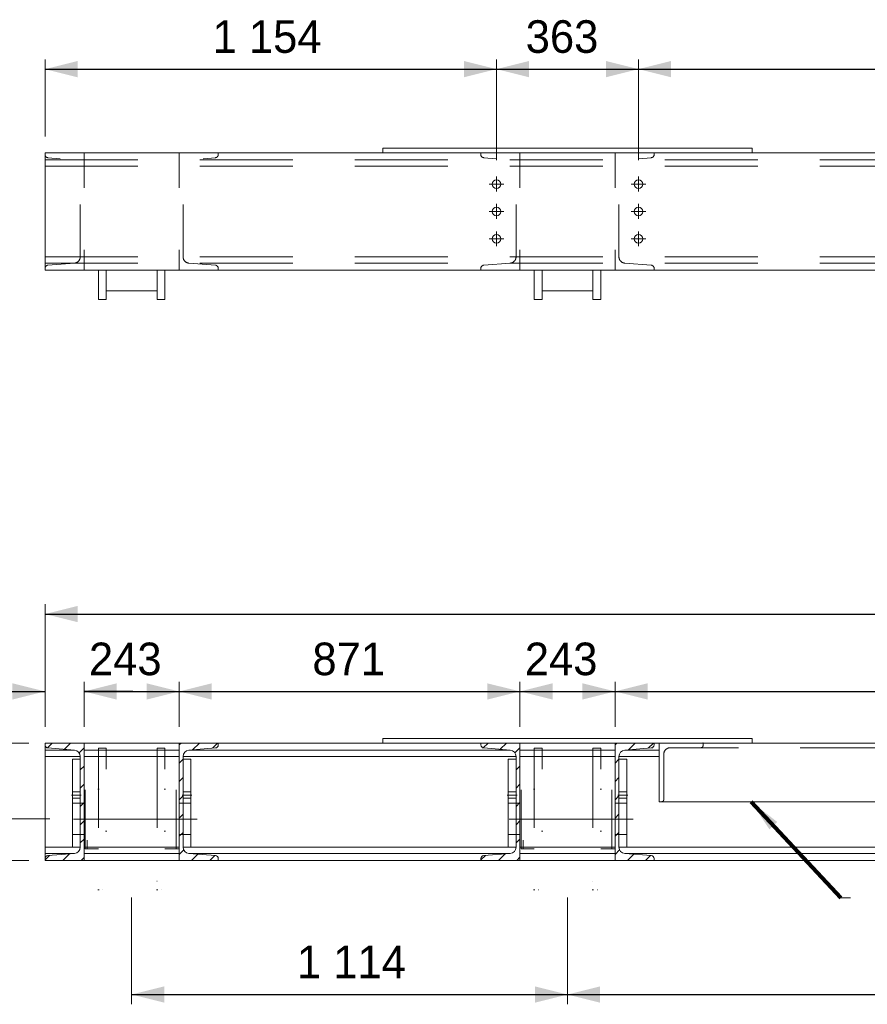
# Model space of a CAD drawing. Header units: millimetres. Extents: x -91343 to -63338, y -767328 to -747548.
# Tile 3 of 42: x -89089 to -86922, y -763108 to -760592. Entities that reach past the tile are written whole.
import ezdxf
from ezdxf.enums import TextEntityAlignment as Align

# ---------------------------------------------------------------- set-up
doc = ezdxf.new("R2010")
doc.units = ezdxf.units.MM
doc.header["$MEASUREMENT"] = 0
for name, pattern in [('DGN Style 2', [396.127113, 237.676268, -158.450845]), ('DGN Style 4', [634.199507, 316.90169, -158.450845, 0.396127, -158.450845]), ('DGN Style 6', [753.433768, 0.396127, -158.450845, 277.288979, -158.450845, 0.396127, -158.450845])]:
    doc.linetypes.add(name, pattern=pattern)
doc.styles.add('Style-ENGINEERING', font='ENGINEERING.shx')
doc.styles.add('Style-ENGINEERING_0', font='ENGINEERING.shx')
doc.dimstyles.new('MetricMM', dxfattribs={"dimtxt": 3, "dimasz": 3, "dimexe": 1.5, "dimexo": 1.5, "dimgap": 1.5, "dimtad": 1, "dimdec": 0, "dimzin": 7, "dimtxsty": 'Style-ENGINEERING_0', "dimcen": 0.09, "dimclrd": 1, "dimclre": 1, "dimclrt": 7, "dimadec": 0, "dimazin": 3, "dimtfac": 1, "dimtdec": 0, "dimtofl": 0, "dimtmove": 0, "dimatfit": 3, "dimfxl": 1, "dimtzin": 7, "dimlwd": -1, "dimlwe": 0, "dimarcsym": 0})

# ---------------------------------------------------------------- blocks, each defined once
blk = doc.blocks.new('*U583')
at = {"color": 7, "linetype": 'DGN Style 6', "lineweight": 0, "extrusion": (0, 0, -1), "flags": 128}
for points in [[(76.2, 118.5), (-76.2, 118.5), (-76.2, 113.5), (76.2, 113.5), (76.2, 118.5)], [(181.2, 65), (-181.2, 65), (-181.2, 85), (181.2, 85), (181.2, 65)], [(181.2, -85), (-181.2, -85), (-181.2, -65), (181.2, -65), (181.2, -85)], [(76.2, -113.5), (-76.2, -113.5), (-76.2, -118.5), (76.2, -118.5), (76.2, -113.5)]]:
    blk.add_lwpolyline(points, close=True, dxfattribs=at)
for points in [[(-76.2, 85), (-76.2, 113.5), (76.2, 113.5), (76.2, 85)], [(159, 65), (159, -65)], [(-159, -65), (-159, 65)], [(-76.2, -85), (-76.2, -113.5), (76.2, -113.5), (76.2, -85)]]:
    blk.add_lwpolyline(points, dxfattribs=at)
blk = doc.blocks.new('*U582')
at = {"color": 1, "linetype": 'DGN Style 4', "lineweight": 0}
blk.add_line((167.8, 0), (-167.8, 0), dxfattribs=at)
at = {"color": 7, "linetype": 'DGN Style 6', "lineweight": 0, "extrusion": (0, 0, -1), "rotation": 89.99999999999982}
blk.add_blockref('*U583', (0, 0.1), dxfattribs=at)
blk = doc.blocks.new('*U585')
at = {"color": 7, "linetype": 'DGN Style 6', "lineweight": 0, "extrusion": (0, 0, -1), "flags": 128}
for points in [[(76.2, 118.5), (-76.2, 118.5), (-76.2, 113.5), (76.2, 113.5), (76.2, 118.5)], [(181.2, 65), (-181.2, 65), (-181.2, 85), (181.2, 85), (181.2, 65)], [(181.2, -85), (-181.2, -85), (-181.2, -65), (181.2, -65), (181.2, -85)], [(76.2, -113.5), (-76.2, -113.5), (-76.2, -118.5), (76.2, -118.5), (76.2, -113.5)]]:
    blk.add_lwpolyline(points, close=True, dxfattribs=at)
for points in [[(-76.2, 85), (-76.2, 113.5), (76.2, 113.5), (76.2, 85)], [(159, 65), (159, -65)], [(-159, -65), (-159, 65)], [(-76.2, -85), (-76.2, -113.5), (76.2, -113.5), (76.2, -85)]]:
    blk.add_lwpolyline(points, dxfattribs=at)
blk = doc.blocks.new('*U584')
at = {"color": 1, "linetype": 'DGN Style 4', "lineweight": 0}
blk.add_line((167.8, 0), (-167.8, 0), dxfattribs=at)
at = {"color": 7, "linetype": 'DGN Style 6', "lineweight": 0, "extrusion": (0, 0, -1), "rotation": 89.99999999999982}
blk.add_blockref('*U585', (0, 0.1), dxfattribs=at)
blk = doc.blocks.new('*D587')
at = {"color": 1, "linetype": 'Continuous', "lineweight": 0, "transparency": 16777216}
for p, q in [((-11684.5, -4960.7), (-11684.5, -4845.5)), ((-11584.5, -4960.7), (-11584.5, -4845.5))]:
    blk.add_line(p, q, dxfattribs=at)
at = {"color": 1, "linetype": 'Continuous', "transparency": 16777216}
for p, q in [((-11984.9, -4870.4), (-11684.5, -4870.4)), ((-11459.6, -4870.4), (-11584.5, -4870.4))]:
    blk.add_line(p, q, dxfattribs=at)
at = {"color": 1, "linetype": 'Continuous', "lineweight": 0, "transparency": 16777216, "extrusion": (0, 0, -1)}
blk.add_solid([(11767.7, -4849.6), (11684.5, -4870.4), (11767.7, -4891.2)], dxfattribs=at)
at = {"color": 1, "linetype": 'Continuous', "lineweight": 0, "transparency": 16777216}
blk.add_solid([(-11501.2, -4891.2), (-11584.5, -4870.4), (-11501.2, -4849.6)], dxfattribs=at)
at = {"layer": 'Defpoints', "color": 7, "linetype": 'Continuous', "lineweight": 0, "transparency": 16777216}
for p in [(-11889.9, -4870.4), (-11584.5, -4870.4), (-11684.5, -5002.3), (-11584.5, -5002.3)]:
    blk.add_point(p, dxfattribs=at)
at = {"color": 7, "linetype": 'Continuous', "lineweight": 0, "transparency": 16777216, "style": 'Style-ENGINEERING'}
blk.add_text('100', height=83.25, dxfattribs=at).set_placement((-11984.9, -4787.2), align=Align.MIDDLE_LEFT)
blk = doc.blocks.new('*D588')
at = {"color": 1, "linetype": 'Continuous', "lineweight": 0, "transparency": 16777216}
for p, q in [((-11684.5, -4960.7), (-11684.5, -4647.6)), ((-3524.4, -4960.7), (-3524.4, -4647.6))]:
    blk.add_line(p, q, dxfattribs=at)
at = {"color": 1, "linetype": 'Continuous', "transparency": 16777216}
blk.add_line((-11684.5, -4672.6), (-3524.4, -4672.6), dxfattribs=at)
at = {"color": 1, "linetype": 'Continuous', "lineweight": 0, "transparency": 16777216}
blk.add_solid([(-11601.2, -4693.4), (-11684.5, -4672.6), (-11601.2, -4651.8)], dxfattribs=at)
at = {"color": 1, "linetype": 'Continuous', "lineweight": 0, "transparency": 16777216, "extrusion": (0, 0, -1)}
blk.add_solid([(3607.7, -4651.8), (3524.4, -4672.6), (3607.7, -4693.4)], dxfattribs=at)
at = {"layer": 'Defpoints', "color": 7, "linetype": 'Continuous', "lineweight": 0, "transparency": 16777216}
for p in [(-7604.5, -4672.6), (-3524.4, -4672.6), (-11684.5, -5002.3), (-3524.4, -5002.3)]:
    blk.add_point(p, dxfattribs=at)
at = {"color": 7, "linetype": 'Continuous', "lineweight": 0, "transparency": 16777216, "style": 'Style-ENGINEERING'}
blk.add_text('8 160', height=83.25, dxfattribs=at).set_placement((-7780.5, -4589.4), align=Align.MIDDLE_LEFT)
blk = doc.blocks.new('*D589')
at = {"color": 1, "linetype": 'Continuous', "transparency": 16777216}
for p, q in [((-11908.1, -5071.4), (-11908.1, -5196.3)), ((-11908.1, -5599.4), (-11908.1, -5302.3))]:
    blk.add_line(p, q, dxfattribs=at)
at = {"color": 1, "linetype": 'Continuous', "lineweight": 0, "transparency": 16777216}
for p, q in [((-11672.3, -5196.3), (-11933.1, -5196.3)), ((-11726.1, -5302.3), (-11933.1, -5302.3))]:
    blk.add_line(p, q, dxfattribs=at)
blk.add_solid([(-11887.3, -5113.1), (-11908.1, -5196.3), (-11928.9, -5113.1)], dxfattribs=at)
at = {"color": 1, "linetype": 'Continuous', "lineweight": 0, "transparency": 16777216, "extrusion": (0, 0, -1)}
blk.add_solid([(11928.9, -5385.6), (11908.1, -5302.3), (11887.3, -5385.6)], dxfattribs=at)
at = {"layer": 'Defpoints', "color": 7, "linetype": 'Continuous', "lineweight": 0, "transparency": 16777216}
for p in [(-11908.1, -5196.3), (-11630.7, -5196.3), (-11684.5, -5302.3), (-11908.1, -5504.3)]:
    blk.add_point(p, dxfattribs=at)
at = {"color": 7, "linetype": 'Continuous', "lineweight": 0, "transparency": 16777216, "style": 'Style-ENGINEERING'}
blk.add_text('106', height=83.25, rotation=90, dxfattribs=at).set_placement((-11991.4, -5599.4), align=Align.MIDDLE_LEFT)
blk = doc.blocks.new('*D590')
at = {"color": 1, "linetype": 'Continuous', "lineweight": 0, "transparency": 16777216}
for p, q in [((-11726.1, -5002.3), (-12139.7, -5002.3)), ((-11726.1, -5302.3), (-12139.7, -5302.3))]:
    blk.add_line(p, q, dxfattribs=at)
at = {"color": 1, "linetype": 'Continuous', "transparency": 16777216}
blk.add_line((-12114.8, -5302.3), (-12114.8, -5002.3), dxfattribs=at)
at = {"color": 1, "linetype": 'Continuous', "lineweight": 0, "transparency": 16777216, "extrusion": (0, 0, -1)}
blk.add_solid([(12135.6, -5085.6), (12114.8, -5002.3), (12094, -5085.6)], dxfattribs=at)
at = {"color": 1, "linetype": 'Continuous', "lineweight": 0, "transparency": 16777216}
blk.add_solid([(-12094, -5219.1), (-12114.8, -5302.3), (-12135.6, -5219.1)], dxfattribs=at)
at = {"layer": 'Defpoints', "color": 7, "linetype": 'Continuous', "lineweight": 0, "transparency": 16777216}
for p in [(-12114.8, -5002.3), (-11684.5, -5002.3), (-12114.8, -5152.3), (-11684.5, -5302.3)]:
    blk.add_point(p, dxfattribs=at)
at = {"color": 7, "linetype": 'Continuous', "lineweight": 0, "transparency": 16777216, "style": 'Style-ENGINEERING'}
blk.add_text('300', height=83.25, rotation=90, dxfattribs=at).set_placement((-12198, -5260.1), align=Align.MIDDLE_LEFT)
blk = doc.blocks.new('*D723')
at = {"color": 1, "linetype": 'Continuous', "lineweight": 0, "transparency": 16777216}
for p, q in [((-11463, -5396.9), (-11463, -5669.9)), ((-10348.7, -5396.9), (-10348.7, -5669.9))]:
    blk.add_line(p, q, dxfattribs=at)
at = {"color": 1, "linetype": 'Continuous', "transparency": 16777216}
blk.add_line((-11463, -5644.9), (-10348.7, -5644.9), dxfattribs=at)
at = {"color": 1, "linetype": 'Continuous', "lineweight": 0, "transparency": 16777216}
blk.add_solid([(-11379.7, -5665.7), (-11463, -5644.9), (-11379.7, -5624.1)], dxfattribs=at)
at = {"color": 1, "linetype": 'Continuous', "lineweight": 0, "transparency": 16777216, "extrusion": (0, 0, -1)}
blk.add_solid([(10432, -5624.1), (10348.7, -5644.9), (10432, -5665.7)], dxfattribs=at)
at = {"layer": 'Defpoints', "color": 7, "linetype": 'Continuous', "lineweight": 0, "transparency": 16777216}
for p in [(-11463, -5355.3), (-10348.7, -5355.3), (-10905.8, -5644.9), (-10348.7, -5644.9)]:
    blk.add_point(p, dxfattribs=at)
at = {"color": 7, "linetype": 'Continuous', "lineweight": 0, "transparency": 16777216, "style": 'Style-ENGINEERING'}
blk.add_text('1 114', height=83.25, dxfattribs=at).set_placement((-11040.5, -5561.6), align=Align.MIDDLE_LEFT)
blk = doc.blocks.new('*D724')
at = {"color": 1, "linetype": 'Continuous', "lineweight": 0, "transparency": 16777216}
for p, q in [((-10348.7, -5396.9), (-10348.7, -5669.9)), ((-7604.5, -5396.9), (-7604.5, -5669.9))]:
    blk.add_line(p, q, dxfattribs=at)
at = {"color": 1, "linetype": 'Continuous', "transparency": 16777216}
blk.add_line((-10348.7, -5644.9), (-7604.5, -5644.9), dxfattribs=at)
at = {"color": 1, "linetype": 'Continuous', "lineweight": 0, "transparency": 16777216}
blk.add_solid([(-10265.5, -5665.7), (-10348.7, -5644.9), (-10265.5, -5624.1)], dxfattribs=at)
at = {"color": 1, "linetype": 'Continuous', "lineweight": 0, "transparency": 16777216, "extrusion": (0, 0, -1)}
blk.add_solid([(7687.7, -5624.1), (7604.5, -5644.9), (7687.7, -5665.7)], dxfattribs=at)
at = {"layer": 'Defpoints', "color": 7, "linetype": 'Continuous', "lineweight": 0, "transparency": 16777216}
for p in [(-10348.7, -5355.3), (-7604.5, -5355.3), (-8976.6, -5644.9), (-7604.5, -5644.9)]:
    blk.add_point(p, dxfattribs=at)
at = {"color": 7, "linetype": 'Continuous', "lineweight": 0, "transparency": 16777216, "style": 'Style-ENGINEERING'}
blk.add_text('2 744', height=83.25, dxfattribs=at).set_placement((-9167.7, -5561.6), align=Align.MIDDLE_LEFT)
blk = doc.blocks.new('*D732')
at = {"color": 1, "linetype": 'Continuous', "lineweight": 0, "transparency": 16777216}
for p, q in [((-11684.5, -3452.2), (-11684.5, -3255.2)), ((-10530.2, -3513.1), (-10530.2, -3255.2))]:
    blk.add_line(p, q, dxfattribs=at)
at = {"color": 1, "linetype": 'Continuous', "transparency": 16777216}
blk.add_line((-11684.5, -3280.2), (-10530.2, -3280.2), dxfattribs=at)
at = {"color": 1, "linetype": 'Continuous', "lineweight": 0, "transparency": 16777216}
blk.add_solid([(-11601.2, -3301), (-11684.5, -3280.2), (-11601.2, -3259.3)], dxfattribs=at)
at = {"color": 1, "linetype": 'Continuous', "lineweight": 0, "transparency": 16777216, "extrusion": (0, 0, -1)}
blk.add_solid([(10613.5, -3259.3), (10530.2, -3280.2), (10613.5, -3301)], dxfattribs=at)
at = {"layer": 'Defpoints', "color": 7, "linetype": 'Continuous', "lineweight": 0, "transparency": 16777216}
for p in [(-11107.4, -3280.2), (-10530.2, -3280.2), (-11684.5, -3493.8), (-10530.2, -3554.8)]:
    blk.add_point(p, dxfattribs=at)
at = {"color": 7, "linetype": 'Continuous', "lineweight": 0, "transparency": 16777216, "style": 'Style-ENGINEERING'}
blk.add_text('1 154', height=83.25, dxfattribs=at).set_placement((-11256.1, -3196.9), align=Align.MIDDLE_LEFT)
blk = doc.blocks.new('*D733')
at = {"color": 1, "linetype": 'Continuous', "lineweight": 0, "transparency": 16777216}
for p, q in [((-10530.2, -3513.1), (-10530.2, -3255.2)), ((-10167.2, -3513.1), (-10167.2, -3255.2))]:
    blk.add_line(p, q, dxfattribs=at)
at = {"color": 1, "linetype": 'Continuous', "transparency": 16777216}
blk.add_line((-10530.2, -3280.2), (-10167.2, -3280.2), dxfattribs=at)
at = {"color": 1, "linetype": 'Continuous', "lineweight": 0, "transparency": 16777216}
blk.add_solid([(-10447, -3301), (-10530.2, -3280.2), (-10447, -3259.3)], dxfattribs=at)
at = {"color": 1, "linetype": 'Continuous', "lineweight": 0, "transparency": 16777216, "extrusion": (0, 0, -1)}
blk.add_solid([(10250.5, -3259.3), (10167.2, -3280.2), (10250.5, -3301)], dxfattribs=at)
at = {"layer": 'Defpoints', "color": 7, "linetype": 'Continuous', "lineweight": 0, "transparency": 16777216}
for p in [(-10348.7, -3280.2), (-10167.2, -3280.2), (-10530.2, -3554.8), (-10167.2, -3554.8)]:
    blk.add_point(p, dxfattribs=at)
at = {"color": 7, "linetype": 'Continuous', "lineweight": 0, "transparency": 16777216, "style": 'Style-ENGINEERING'}
blk.add_text('363', height=83.25, dxfattribs=at).set_placement((-10455.6, -3196.9), align=Align.MIDDLE_LEFT)
blk = doc.blocks.new('*D734')
at = {"color": 1, "linetype": 'Continuous', "lineweight": 0, "transparency": 16777216}
for p, q in [((-10167.2, -3513.1), (-10167.2, -3255.2)), ((-7786, -3513.1), (-7786, -3255.2))]:
    blk.add_line(p, q, dxfattribs=at)
at = {"color": 1, "linetype": 'Continuous', "transparency": 16777216}
blk.add_line((-10167.2, -3280.2), (-7786, -3280.2), dxfattribs=at)
at = {"color": 1, "linetype": 'Continuous', "lineweight": 0, "transparency": 16777216}
blk.add_solid([(-10084, -3301), (-10167.2, -3280.2), (-10084, -3259.3)], dxfattribs=at)
at = {"color": 1, "linetype": 'Continuous', "lineweight": 0, "transparency": 16777216, "extrusion": (0, 0, -1)}
blk.add_solid([(7869.2, -3259.3), (7786, -3280.2), (7869.2, -3301)], dxfattribs=at)
at = {"layer": 'Defpoints', "color": 7, "linetype": 'Continuous', "lineweight": 0, "transparency": 16777216}
for p in [(-8976.6, -3280.2), (-7786, -3280.2), (-10167.2, -3554.8), (-7786, -3554.8)]:
    blk.add_point(p, dxfattribs=at)
at = {"color": 7, "linetype": 'Continuous', "lineweight": 0, "transparency": 16777216, "style": 'Style-ENGINEERING'}
blk.add_text('2 381', height=83.25, dxfattribs=at).set_placement((-9152.2, -3196.9), align=Align.MIDDLE_LEFT)
blk = doc.blocks.new('*D739')
at = {"color": 1, "linetype": 'Continuous', "lineweight": 0, "transparency": 16777216}
for p, q in [((-11584.5, -4960.7), (-11584.5, -4845.5)), ((-11341.4, -4960.7), (-11341.4, -4845.5))]:
    blk.add_line(p, q, dxfattribs=at)
at = {"color": 1, "linetype": 'Continuous', "transparency": 16777216}
blk.add_line((-11584.5, -4870.4), (-11341.4, -4870.4), dxfattribs=at)
at = {"color": 1, "linetype": 'Continuous', "lineweight": 0, "transparency": 16777216}
blk.add_solid([(-11501.2, -4891.2), (-11584.5, -4870.4), (-11501.2, -4849.6)], dxfattribs=at)
at = {"color": 1, "linetype": 'Continuous', "lineweight": 0, "transparency": 16777216, "extrusion": (0, 0, -1)}
blk.add_solid([(11424.7, -4849.6), (11341.4, -4870.4), (11424.7, -4891.2)], dxfattribs=at)
at = {"layer": 'Defpoints', "color": 7, "linetype": 'Continuous', "lineweight": 0, "transparency": 16777216}
for p in [(-11463, -4870.4), (-11341.4, -4870.4), (-11584.5, -5002.3), (-11341.4, -5002.3)]:
    blk.add_point(p, dxfattribs=at)
at = {"color": 7, "linetype": 'Continuous', "lineweight": 0, "transparency": 16777216, "style": 'Style-ENGINEERING'}
blk.add_text('243', height=83.25, dxfattribs=at).set_placement((-11572.1, -4787.2), align=Align.MIDDLE_LEFT)
blk = doc.blocks.new('*D740')
at = {"color": 1, "linetype": 'Continuous', "lineweight": 0, "transparency": 16777216}
for p, q in [((-11341.4, -4960.7), (-11341.4, -4845.5)), ((-10470.2, -4960.7), (-10470.2, -4845.5))]:
    blk.add_line(p, q, dxfattribs=at)
at = {"color": 1, "linetype": 'Continuous', "transparency": 16777216}
blk.add_line((-11341.4, -4870.4), (-10470.2, -4870.4), dxfattribs=at)
at = {"color": 1, "linetype": 'Continuous', "lineweight": 0, "transparency": 16777216}
blk.add_solid([(-11258.2, -4891.2), (-11341.4, -4870.4), (-11258.2, -4849.6)], dxfattribs=at)
at = {"color": 1, "linetype": 'Continuous', "lineweight": 0, "transparency": 16777216, "extrusion": (0, 0, -1)}
blk.add_solid([(10553.5, -4849.6), (10470.2, -4870.4), (10553.5, -4891.2)], dxfattribs=at)
at = {"layer": 'Defpoints', "color": 7, "linetype": 'Continuous', "lineweight": 0, "transparency": 16777216}
for p in [(-10905.8, -4870.4), (-10470.2, -4870.4), (-11341.4, -5002.3), (-10470.2, -5002.3)]:
    blk.add_point(p, dxfattribs=at)
at = {"color": 7, "linetype": 'Continuous', "lineweight": 0, "transparency": 16777216, "style": 'Style-ENGINEERING'}
blk.add_text('871', height=83.25, dxfattribs=at).set_placement((-11000.9, -4787.2), align=Align.MIDDLE_LEFT)
blk = doc.blocks.new('*D741')
at = {"color": 1, "linetype": 'Continuous', "lineweight": 0, "transparency": 16777216}
for p, q in [((-10470.2, -4960.7), (-10470.2, -4845.5)), ((-10227.2, -4960.7), (-10227.2, -4845.5))]:
    blk.add_line(p, q, dxfattribs=at)
at = {"color": 1, "linetype": 'Continuous', "transparency": 16777216}
blk.add_line((-10470.2, -4870.4), (-10227.2, -4870.4), dxfattribs=at)
at = {"color": 1, "linetype": 'Continuous', "lineweight": 0, "transparency": 16777216}
blk.add_solid([(-10387, -4891.2), (-10470.2, -4870.4), (-10387, -4849.6)], dxfattribs=at)
at = {"color": 1, "linetype": 'Continuous', "lineweight": 0, "transparency": 16777216, "extrusion": (0, 0, -1)}
blk.add_solid([(10310.5, -4849.6), (10227.2, -4870.4), (10310.5, -4891.2)], dxfattribs=at)
at = {"layer": 'Defpoints', "color": 7, "linetype": 'Continuous', "lineweight": 0, "transparency": 16777216}
for p in [(-10348.7, -4870.4), (-10227.2, -4870.4), (-10470.2, -5002.3), (-10227.2, -5002.3)]:
    blk.add_point(p, dxfattribs=at)
at = {"color": 7, "linetype": 'Continuous', "lineweight": 0, "transparency": 16777216, "style": 'Style-ENGINEERING'}
blk.add_text('243', height=83.25, dxfattribs=at).set_placement((-10457.9, -4787.2), align=Align.MIDDLE_LEFT)
blk = doc.blocks.new('*D742')
at = {"color": 1, "linetype": 'Continuous', "lineweight": 0, "transparency": 16777216}
for p, q in [((-10227.2, -4960.7), (-10227.2, -4845.5)), ((-7726, -4960.7), (-7726, -4845.5))]:
    blk.add_line(p, q, dxfattribs=at)
at = {"color": 1, "linetype": 'Continuous', "transparency": 16777216}
blk.add_line((-10227.2, -4870.4), (-7726, -4870.4), dxfattribs=at)
at = {"color": 1, "linetype": 'Continuous', "lineweight": 0, "transparency": 16777216}
blk.add_solid([(-10144, -4891.2), (-10227.2, -4870.4), (-10144, -4849.6)], dxfattribs=at)
at = {"color": 1, "linetype": 'Continuous', "lineweight": 0, "transparency": 16777216, "extrusion": (0, 0, -1)}
blk.add_solid([(7809.2, -4849.6), (7726, -4870.4), (7809.2, -4891.2)], dxfattribs=at)
at = {"layer": 'Defpoints', "color": 7, "linetype": 'Continuous', "lineweight": 0, "transparency": 16777216}
for p in [(-8976.6, -4870.4), (-7726, -4870.4), (-10227.2, -5002.3), (-7726, -5002.3)]:
    blk.add_point(p, dxfattribs=at)
at = {"color": 7, "linetype": 'Continuous', "lineweight": 0, "transparency": 16777216, "style": 'Style-ENGINEERING'}
blk.add_text('2 501', height=83.25, dxfattribs=at).set_placement((-9153.6, -4787.2), align=Align.MIDDLE_LEFT)
blk = doc.blocks.new('*U569')
at = {"linetype": 'Continuous', "lineweight": 0}
h = blk.add_hatch(dxfattribs=at)
h.set_pattern_fill('HATCH', style=0, pattern_type=2)
h.set_pattern_definition([(45, (-11632.463, -5005.838), (-23.3345, 23.3345), [])])
h.paths.add_polyline_path([(-11684.48, -5006.92, 0.3910403), (-11677.12, -5014.89), (-11609.2, -5020.32, -0.3910403), (-11594.48, -5036.27), (-11594.48, -5268.33, -0.3910403), (-11609.2, -5284.28), (-11677.12, -5289.71, 0.3910403), (-11684.48, -5297.68), (-11684.48, -5302.3), (-11584.48, -5302.3), (-11584.48, -5002.3), (-11684.48, -5002.3)])
h = blk.add_hatch(dxfattribs=at)
h.set_pattern_fill('HATCH', style=0, pattern_type=2)
h.set_pattern_definition([(45, (-11310.684, -5013.287), (-23.3345, 23.3345), [])])
h.paths.add_polyline_path([(-11241.45, -5297.68, 0.3910403), (-11248.81, -5289.71), (-11316.72, -5284.28, -0.3910403), (-11331.45, -5268.33), (-11331.45, -5036.27, -0.3910403), (-11316.72, -5020.32), (-11248.81, -5014.89, 0.3910403), (-11241.45, -5006.92), (-11241.45, -5002.3), (-11341.45, -5002.3), (-11341.45, -5302.3), (-11241.45, -5302.3)])
h = blk.add_hatch(dxfattribs=at)
h.set_pattern_fill('HATCH', style=0, pattern_type=2)
h.set_pattern_definition([(45, (-10518.263, -5005.838), (-23.3345, 23.3345), [])])
h.paths.add_polyline_path([(-10570.24, -5006.92, 0.3910403), (-10562.88, -5014.89), (-10494.96, -5020.32, -0.3910403), (-10480.24, -5036.27), (-10480.24, -5268.33, -0.3910403), (-10494.96, -5284.28), (-10562.88, -5289.71, 0.3910403), (-10570.24, -5297.68), (-10570.24, -5302.3), (-10470.24, -5302.3), (-10470.24, -5002.3), (-10570.24, -5002.3)])
h = blk.add_hatch(dxfattribs=at)
h.set_pattern_fill('HATCH', style=0, pattern_type=2)
h.set_pattern_definition([(45, (-10196.484, -5013.287), (-23.3345, 23.3345), [])])
h.paths.add_polyline_path([(-10127.21, -5297.68, 0.3910403), (-10134.57, -5289.71), (-10202.48, -5284.28, -0.3910403), (-10217.21, -5268.33), (-10217.21, -5036.27, -0.3910403), (-10202.48, -5020.32), (-10134.57, -5014.89, 0.3910403), (-10127.21, -5006.92), (-10127.21, -5002.3), (-10227.21, -5002.3), (-10227.21, -5302.3), (-10127.21, -5302.3)])
at = {"color": 7, "linetype": 'Continuous', "lineweight": 0}
for p, q in [((-11684.48, -3493.84), (-3524.45, -3493.84)), ((-11684.48, -3793.84), (-11684.48, -3493.84)), ((-11684.48, -3793.84), (-3524.45, -3793.84)), ((-11684.48, -5002.3), (-3524.45, -5002.3)), ((-11684.48, -5302.3), (-11684.48, -5002.3)), ((-10114.46, -5152.3), (-10114.46, -5002.3)), ((-11609.2, -5020.32), (-11684.48, -5020.32)), ((-11341.45, -5020.32), (-11584.48, -5020.32)), ((-10494.96, -5020.32), (-11316.72, -5020.32)), ((-10227.21, -5020.32), (-10470.24, -5020.32)), ((-10114.46, -5020.32), (-10202.48, -5020.32)), ((-11594.48, -5036.27), (-11684.48, -5036.27)), ((-11341.45, -5036.27), (-11584.48, -5036.27)), ((-10480.24, -5036.27), (-11331.45, -5036.27)), ((-10227.21, -5036.27), (-10470.24, -5036.27)), ((-10114.46, -5036.27), (-10217.21, -5036.27)), ((-10114.46, -5152.3), (-9119.12, -5152.3)), ((-10108.46, -5152.3), (-10114.46, -5152.3)), ((-11594.48, -5268.33), (-11684.48, -5268.33)), ((-11341.45, -5268.33), (-11584.48, -5268.33)), ((-10480.24, -5268.33), (-11331.45, -5268.33)), ((-10227.21, -5268.33), (-10470.24, -5268.33)), ((-7735.98, -5268.33), (-10217.21, -5268.33)), ((-11609.2, -5284.28), (-11684.48, -5284.28)), ((-11684.48, -5302.3), (-3524.45, -5302.3)), ((-11341.45, -5284.28), (-11584.48, -5284.28)), ((-10494.96, -5284.28), (-11316.72, -5284.28)), ((-10227.21, -5284.28), (-10470.24, -5284.28)), ((-7750.7, -5284.28), (-10202.48, -5284.28)), ((-9650.34, -5398.18), (-9625.34, -5398.18))]:
    blk.add_line(p, q, dxfattribs=at)
at = {"color": 7, "linetype": 'DGN Style 2', "lineweight": 0}
for p, q in [((-11684.48, -3511.86), (-3524.45, -3511.86)), ((-11684.48, -3527.81), (-3524.45, -3527.81)), ((-11684.48, -3759.87), (-3524.45, -3759.87)), ((-11684.48, -3775.82), (-3524.45, -3775.82)), ((-10114.46, -5152.3), (-10114.46, -5002.3)), ((-10002.08, -5002.3), (-10002.08, -5008.3)), ((-10102.46, -5030.3), (-10102.46, -5146.3))]:
    blk.add_line(p, q, dxfattribs=at)
at = {"color": 1, "linetype": 'DGN Style 4', "lineweight": 0}
for p, q in [((-10530.22, -3554.76), (-10530.22, -3592.92)), ((-10167.22, -3554.76), (-10167.22, -3592.92)), ((-10549.3, -3573.84), (-10511.14, -3573.84)), ((-10186.3, -3573.84), (-10148.14, -3573.84)), ((-10549.3, -3643.84), (-10511.14, -3643.84)), ((-10530.22, -3624.76), (-10530.22, -3662.92)), ((-10186.3, -3643.84), (-10148.14, -3643.84)), ((-10167.22, -3624.76), (-10167.22, -3662.92)), ((-10530.22, -3694.76), (-10530.22, -3732.92)), ((-10167.22, -3694.76), (-10167.22, -3732.92)), ((-10549.3, -3713.84), (-10511.14, -3713.84)), ((-10186.3, -3713.84), (-10148.14, -3713.84)), ((-11591.98, -5135.3), (-11616.98, -5135.3)), ((-11333.95, -5135.3), (-11308.95, -5135.3)), ((-10477.74, -5135.3), (-10502.74, -5135.3)), ((-10219.71, -5135.3), (-10194.71, -5135.3))]:
    blk.add_line(p, q, dxfattribs=at)
at = {"color": 7, "linetype": 'DGN Style 2', "lineweight": 0, "flags": 128}
for points in [[(-11684.48, -3789.22, -0.3910403), (-11677.12, -3781.24), (-11609.2, -3775.82, 0.3910403), (-11594.48, -3759.87), (-11594.48, -3527.81, 0.3910403), (-11609.2, -3511.86), (-11677.12, -3506.43, -0.3910403), (-11684.48, -3498.45), (-11684.48, -3493.84), (-11584.48, -3493.84), (-11584.48, -3793.84), (-11684.48, -3793.84), (-11684.48, -3789.22)], [(-11241.45, -3789.22, 0.3910403), (-11248.81, -3781.24), (-11316.72, -3775.82, -0.3910403), (-11331.45, -3759.87), (-11331.45, -3527.81, -0.3910403), (-11316.72, -3511.86), (-11248.81, -3506.43, 0.3910403), (-11241.45, -3498.45), (-11241.45, -3493.84), (-11341.45, -3493.84), (-11341.45, -3793.84), (-11241.45, -3793.84), (-11241.45, -3789.22)], [(-10570.24, -3789.22, -0.3910403), (-10562.88, -3781.24), (-10494.96, -3775.82, 0.3910403), (-10480.24, -3759.87), (-10480.24, -3527.81, 0.3910403), (-10494.96, -3511.86), (-10562.88, -3506.43, -0.3910403), (-10570.24, -3498.45), (-10570.24, -3493.84), (-10470.24, -3493.84), (-10470.24, -3793.84), (-10570.24, -3793.84), (-10570.24, -3789.22)], [(-10127.21, -3789.22, 0.3910403), (-10134.57, -3781.24), (-10202.48, -3775.82, -0.3910403), (-10217.21, -3759.87), (-10217.21, -3527.81, -0.3910403), (-10202.48, -3511.86), (-10134.57, -3506.43, 0.3910403), (-10127.21, -3498.45), (-10127.21, -3493.84), (-10227.21, -3493.84), (-10227.21, -3793.84), (-10127.21, -3793.84), (-10127.21, -3789.22)]]:
    blk.add_lwpolyline(points, format="xyb", close=True, dxfattribs=at)
at = {"color": 7, "linetype": 'Continuous', "lineweight": 0, "flags": 128}
for points in [[(-10821.22, -3493.84), (-10821.22, -3481.84), (-9876.22, -3481.84), (-9876.22, -3493.84), (-10821.22, -3493.84)], [(-10821.22, -5002.3), (-10821.22, -4990.3), (-9876.22, -4990.3), (-9876.22, -5002.3), (-10821.22, -5002.3)], [(-11594.48, -5043.33), (-11614.48, -5043.33), (-11614.48, -5268.33), (-11594.48, -5268.33), (-11594.48, -5043.33)], [(-11331.45, -5043.33), (-11311.45, -5043.33), (-11311.45, -5268.33), (-11331.45, -5268.33), (-11331.45, -5043.33)], [(-10480.24, -5043.33), (-10500.24, -5043.33), (-10500.24, -5268.33), (-10480.24, -5268.33), (-10480.24, -5043.33)], [(-10217.21, -5043.33), (-10197.21, -5043.33), (-10197.21, -5268.33), (-10217.21, -5268.33), (-10217.21, -5043.33)]]:
    blk.add_lwpolyline(points, close=True, dxfattribs=at)
for points in [[(-11527.96, -3793.84), (-11527.96, -3869.04), (-11547.96, -3869.04), (-11547.96, -3793.84)], [(-11377.96, -3793.84), (-11377.96, -3869.04), (-11397.96, -3869.04), (-11397.96, -3793.84)], [(-10413.72, -3793.84), (-10413.72, -3869.04), (-10433.72, -3869.04), (-10433.72, -3793.84)], [(-10263.72, -3793.84), (-10263.72, -3869.04), (-10283.72, -3869.04), (-10283.72, -3793.84)], [(-11397.96, -3846.84), (-11527.96, -3846.84)], [(-10283.72, -3846.84), (-10413.72, -3846.84)]]:
    blk.add_lwpolyline(points, dxfattribs=at)
for points in [[(-11684.48, -5297.68, -0.3910403), (-11677.12, -5289.71), (-11609.2, -5284.28, 0.3910403), (-11594.48, -5268.33), (-11594.48, -5036.27, 0.3910403), (-11609.2, -5020.32), (-11677.12, -5014.89, -0.3910403), (-11684.48, -5006.92), (-11684.48, -5002.3), (-11584.48, -5002.3), (-11584.48, -5302.3), (-11684.48, -5302.3), (-11684.48, -5297.68)], [(-11684.48, -5006.92, 0.3910403), (-11677.12, -5014.89), (-11609.2, -5020.32, -0.3910403), (-11594.48, -5036.27), (-11594.48, -5268.33, -0.3910403), (-11609.2, -5284.28), (-11677.12, -5289.71, 0.3910403), (-11684.48, -5297.68), (-11684.48, -5302.3), (-11584.48, -5302.3), (-11584.48, -5002.3), (-11684.48, -5002.3), (-11684.48, -5006.92)], [(-11241.45, -5297.68, 0.3910403), (-11248.81, -5289.71), (-11316.72, -5284.28, -0.3910403), (-11331.45, -5268.33), (-11331.45, -5036.27, -0.3910403), (-11316.72, -5020.32), (-11248.81, -5014.89, 0.3910403), (-11241.45, -5006.92), (-11241.45, -5002.3), (-11341.45, -5002.3), (-11341.45, -5302.3), (-11241.45, -5302.3), (-11241.45, -5297.68)], [(-11241.45, -5297.68, 0.3910403), (-11248.81, -5289.71), (-11316.72, -5284.28, -0.3910403), (-11331.45, -5268.33), (-11331.45, -5036.27, -0.3910403), (-11316.72, -5020.32), (-11248.81, -5014.89, 0.3910403), (-11241.45, -5006.92), (-11241.45, -5002.3), (-11341.45, -5002.3), (-11341.45, -5302.3), (-11241.45, -5302.3), (-11241.45, -5297.68)], [(-10570.24, -5297.68, -0.3910403), (-10562.88, -5289.71), (-10494.96, -5284.28, 0.3910403), (-10480.24, -5268.33), (-10480.24, -5036.27, 0.3910403), (-10494.96, -5020.32), (-10562.88, -5014.89, -0.3910403), (-10570.24, -5006.92), (-10570.24, -5002.3), (-10470.24, -5002.3), (-10470.24, -5302.3), (-10570.24, -5302.3), (-10570.24, -5297.68)], [(-10570.24, -5006.92, 0.3910403), (-10562.88, -5014.89), (-10494.96, -5020.32, -0.3910403), (-10480.24, -5036.27), (-10480.24, -5268.33, -0.3910403), (-10494.96, -5284.28), (-10562.88, -5289.71, 0.3910403), (-10570.24, -5297.68), (-10570.24, -5302.3), (-10470.24, -5302.3), (-10470.24, -5002.3), (-10570.24, -5002.3), (-10570.24, -5006.92)], [(-10127.21, -5297.68, 0.3910403), (-10134.57, -5289.71), (-10202.48, -5284.28, -0.3910403), (-10217.21, -5268.33), (-10217.21, -5036.27, -0.3910403), (-10202.48, -5020.32), (-10134.57, -5014.89, 0.3910403), (-10127.21, -5006.92), (-10127.21, -5002.3), (-10227.21, -5002.3), (-10227.21, -5302.3), (-10127.21, -5302.3), (-10127.21, -5297.68)], [(-10127.21, -5297.68, 0.3910403), (-10134.57, -5289.71), (-10202.48, -5284.28, -0.3910403), (-10217.21, -5268.33), (-10217.21, -5036.27, -0.3910403), (-10202.48, -5020.32), (-10134.57, -5014.89, 0.3910403), (-10127.21, -5006.92), (-10127.21, -5002.3), (-10227.21, -5002.3), (-10227.21, -5302.3), (-10127.21, -5302.3), (-10127.21, -5297.68)]]:
    blk.add_lwpolyline(points, format="xyb", close=True, dxfattribs=at)
at = {"color": 7, "linetype": 'DGN Style 2', "lineweight": 0, "flags": 128}
for points in [[(-9119.7, -5014.3), (-10086.46, -5014.3)], [(-11614.48, -5127.3), (-11594.48, -5127.3)], [(-11311.45, -5127.3), (-11331.45, -5127.3)], [(-10500.24, -5127.3), (-10480.24, -5127.3)], [(-10197.21, -5127.3), (-10217.21, -5127.3)], [(-11594.48, -5143.3), (-11614.48, -5143.3)], [(-11584.48, -5156.3), (-11614.48, -5156.3)], [(-11341.45, -5156.3), (-11311.45, -5156.3)], [(-11331.45, -5143.3), (-11311.45, -5143.3)], [(-10480.24, -5143.3), (-10500.24, -5143.3)], [(-10470.24, -5156.3), (-10500.24, -5156.3)], [(-10227.21, -5156.3), (-10197.21, -5156.3)], [(-10217.21, -5143.3), (-10197.21, -5143.3)], [(-11614.48, -5236.3), (-11584.48, -5236.3)], [(-11311.45, -5236.3), (-11341.45, -5236.3)], [(-10500.24, -5236.3), (-10470.24, -5236.3)], [(-10197.21, -5236.3), (-10227.21, -5236.3)]]:
    blk.add_lwpolyline(points, dxfattribs=at)
at = {"color": 3, "linetype": 'Continuous', "lineweight": 0, "extrusion": (0, 0, -1)}
for centre in [(10530.22, -3573.84), (10530.22, -3643.84), (10530.22, -3713.84)]:
    blk.add_arc(centre, 11, 0, 359.99999, dxfattribs=at)
at = {"color": 3, "linetype": 'Continuous', "lineweight": 0}
for centre in [(-10167.22, -3573.84), (-10167.22, -3643.84), (-10167.22, -3713.84)]:
    blk.add_arc(centre, 11, 0, 359.99999, dxfattribs=at)
at = {"color": 7, "linetype": 'DGN Style 2', "lineweight": 0}
blk.add_arc((-10086.46, -5030.3), 16, 90, 180, dxfattribs=at)
at = {"color": 7, "linetype": 'DGN Style 2', "lineweight": 0, "extrusion": (0, 0, -1)}
for centre in [(10008.08, -5008.3), (10108.46, -5146.3)]:
    blk.add_arc(centre, 6, 180, 270, dxfattribs=at)
at = {"color": 7, "linetype": 'DGN Style 2', "lineweight": 0}
blk.add_point((-10002.08, -5002.3), dxfattribs=at)
at = {"color": 1, "linetype": 'DGN Style 4', "lineweight": 0}
for name, p in [('*U584', (-11462.96, -5196.34)), ('*U582', (-10348.72, -5196.34))]:
    blk.add_blockref(name, p, dxfattribs=at)
at = {"color": 1, "linetype": 'Continuous'}
for base, p1, p2, picture, middle in [((-10530.22, -3280.15), (-11684.48, -3493.84), (-10530.22, -3554.76), '*D732', (-11107.35, -3280.15)), ((-10167.22, -3280.15), (-10530.22, -3554.76), (-10167.22, -3554.76), '*D733', (-10348.72, -3280.15)), ((-7785.96, -3280.15), (-10167.22, -3554.76), (-7785.96, -3554.76), '*D734', (-8976.59, -3280.15)), ((-3524.45, -4672.62), (-11684.48, -5002.3), (-3524.45, -5002.3), '*D588', (-7604.46, -4672.62)), ((-11341.45, -4870.43), (-11584.48, -5002.3), (-11341.45, -5002.3), '*D739', (-11462.96, -4870.43)), ((-10470.24, -4870.43), (-11341.45, -5002.3), (-10470.24, -5002.3), '*D740', (-10905.84, -4870.43)), ((-10227.21, -4870.43), (-10470.24, -5002.3), (-10227.21, -5002.3), '*D741', (-10348.72, -4870.43)), ((-7725.98, -4870.43), (-10227.21, -5002.3), (-7725.98, -5002.3), '*D742', (-8976.59, -4870.43)), ((-10348.72, -5644.9), (-11462.96, -5355.3), (-10348.72, -5355.3), '*D723', (-10905.84, -5644.9)), ((-7604.46, -5644.9), (-10348.72, -5355.3), (-7604.46, -5355.3), '*D724', (-8976.59, -5644.9))]:
    dim = blk.add_linear_dim(base=base, p1=p1, p2=p2, text='\\FSTANDARD;<>', dimstyle='MetricMM', override={"dimtxt": 83.25, "dimasz": 83.25, "dimexe": 24.975, "dimexo": 41.625, "dimgap": 41.625}, dxfattribs=at)
    dim.commit()
    dim.dimension.update_dxf_attribs({"geometry": picture, "text_midpoint": middle})
dim = blk.add_linear_dim(base=(-11584.48, -4870.43), p1=(-11684.48, -5002.3), p2=(-11584.48, -5002.3), text='\\FSTANDARD;<>', dimstyle='MetricMM', override={"dimtxt": 83.25, "dimasz": 83.25, "dimexe": 24.975, "dimexo": 41.625, "dimgap": 41.625}, dxfattribs=at)
dim.commit()
dim.dimension.update_dxf_attribs({"geometry": '*D587', "text_midpoint": (-11889.86, -4870.43), "dimtype": 128})
dim = blk.add_linear_dim(base=(-12114.77, -5002.3), p1=(-11684.48, -5302.3), p2=(-11684.48, -5002.3), angle=90, text='\\FSTANDARD;<>', dimstyle='MetricMM', override={"dimtxt": 83.25, "dimasz": 83.25, "dimexe": 24.975, "dimexo": 41.625, "dimgap": 41.625}, dxfattribs=at)
dim.commit()
dim.dimension.update_dxf_attribs({"geometry": '*D590', "text_midpoint": (-12114.77, -5152.3)})
dim = blk.add_linear_dim(base=(-11908.13, -5196.3), p1=(-11684.48, -5302.3), p2=(-11630.72, -5196.3), angle=90, text='\\FSTANDARD;<>', dimstyle='MetricMM', override={"dimtxt": 83.25, "dimasz": 83.25, "dimexe": 24.975, "dimexo": 41.625, "dimgap": 41.625}, dxfattribs=at)
dim.commit()
dim.dimension.update_dxf_attribs({"geometry": '*D589', "text_midpoint": (-11908.13, -5504.33), "dimtype": 128})
blk.add_leader([(-9879.22, -5152.3), (-9650.34, -5398.18)], dimstyle='MetricMM', override={"dimtxt": 83.25, "dimasz": 83.25, "dimgap": 41.625, "dimclrd": 0, "dimlwd": 65534}, dxfattribs=at)

msp = doc.modelspace()

# ---------------------------------------------------------------- block references
at = {"color": 7, "linetype": 'Continuous', "lineweight": 13}
msp.add_blockref('*U569', (-77340.2, -757437.75), dxfattribs=at)

doc.saveas('drawing.dxf')
